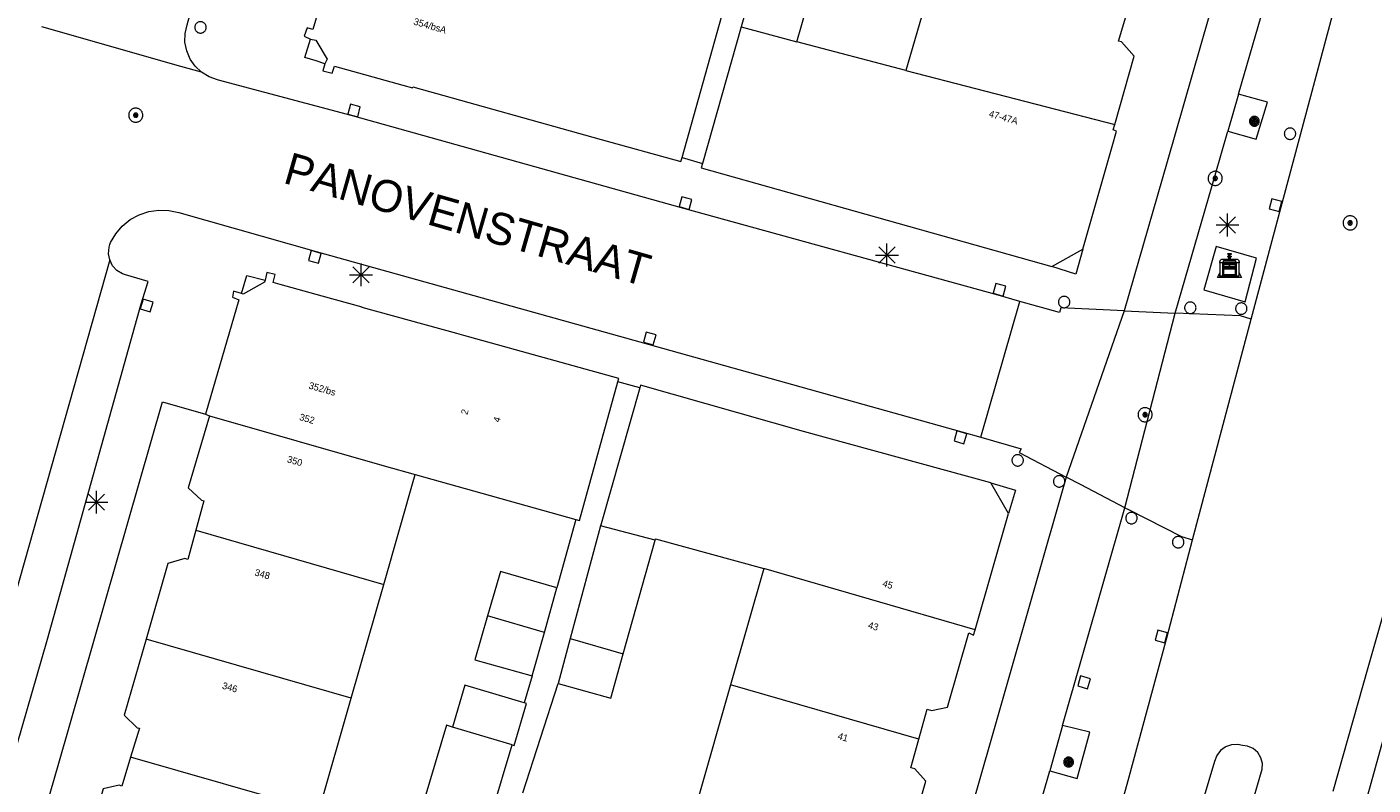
# Model space of a CAD drawing. Header units: metres. Extents: x 135779 to 137489, y 452643 to 455118.
# Tile 209 of 256: x 136713 to 136772, y 453522 to 453555. Entities that reach past the tile are written whole.
import ezdxf
from ezdxf.enums import TextEntityAlignment as Align

# ---------------------------------------------------------------- set-up
doc = ezdxf.new("R2010")
doc.units = ezdxf.units.M
for name, color, linetype, lineweight in [('KTop_BAK_Afval apart plaats', 96, 'Continuous', 13), ('KTop_NAR_Huisnummer (t)', 7, 'Continuous', 13), ('KTop_NAR_Huisnummer tijdelijk (t)', 7, 'Continuous', 13), ('KTop_OBW_Overig Plus', 1, 'Continuous', 13), ('KTop_ORL_Weg_Straatnaam (t)', 7, 'Continuous', 13), ('KTop_PAL_Afsluitpaal', 222, 'Continuous', 13), ('KTop_PAL_Lichtmast', 40, 'Continuous', 13), ('KTop_PND_Grondvlaksituatie van BAG-pand [tachy]', 1, 'Continuous', 13), ('KTop_PND_Pandscheiding', 40, 'Continuous', 13), ('KTop_PUT_Inspectie- of rioolput', 15, 'Continuous', 13), ('KTop_PUT_Kolk', 15, 'Continuous', 13), ('KTop_VGO_Boom', 92, 'Continuous', 13), ('KTop_WGD_Fietspad', 40, 'Continuous', 13), ('KTop_WGD_Rijbaan_Lokale weg', 251, 'Continuous', 13), ('KTop_WGD_Rijbaan_Lokale weg_verkeersdrempel', 40, 'Continuous', 13), ('KTop_WGD_Voetpad', 251, 'Continuous', 13)]:
    doc.layers.add(name, color=color, linetype=linetype, lineweight=lineweight)
doc.styles.add('Style-ROVU', font='ROVU.shx')
doc.styles.add('Style-ROVUCURSIEF', font='ROVUCURSIEF.shx')

# ---------------------------------------------------------------- blocks, each defined once
blk = doc.blocks.new('BAK_Afval_apart_plaats')
at = {"layer": 'KTop_BAK_Afval apart plaats'}
for p, q in [((-0.43, 0.141), (-0.425, 0.168)), ((-0.43, 0.118), (-0.43, 0.141)), ((-0.29, 0.118), (-0.43, 0.118)), ((-0.43, 0.118), (-0.43, -0.457)), ((-0.29, 0.118), (-0.43, 0.118)), ((-0.425, 0.168), (-0.416, 0.193)), ((-0.416, 0.193), (-0.403, 0.215)), ((-0.403, 0.215), (-0.384, 0.24)), ((-0.384, 0.24), (-0.364, 0.258)), ((-0.364, 0.258), (-0.342, 0.272)), ((-0.342, 0.272), (0, 0.272)), ((-0.282, 0.167), (-0.29, 0.146)), ((-0.282, 0.167), (-0.29, 0.146)), ((-0.29, 0.146), (-0.29, 0.118)), ((-0.29, 0.146), (-0.29, 0.118)), ((-0.29, -0.429), (-0.29, 0.118)), ((-0.29, 0.118), (-0.29, -0.429)), ((-0.273, 0.186), (-0.282, 0.167)), ((-0.273, 0.186), (-0.282, 0.167)), ((-0.248, 0.217), (-0.273, 0.186)), ((-0.248, 0.217), (-0.273, 0.186)), ((0.248, 0.217), (-0.248, 0.217)), ((0.248, 0.217), (-0.248, 0.217)), ((-0.242, 0.081), (-0.242, 0.153)), ((-0.242, 0.153), (0.242, 0.153)), ((0.242, 0.081), (-0.242, 0.081)), ((-0.242, 0.034), (-0.242, 0.081)), ((-0.242, 0.081), (0.242, 0.081)), ((-0.242, -0.059), (-0.242, 0.034)), ((-0.242, 0.034), (0.242, 0.034)), ((0.242, 0.034), (-0.242, 0.034)), ((-0.073, 0.513), (-0.072, 0.515)), ((-0.073, 0.513), (-0.073, 0.49)), ((-0.072, 0.511), (-0.073, 0.513)), ((-0.072, 0.511), (-0.073, 0.513)), ((-0.073, 0.49), (-0.072, 0.488)), ((-0.073, 0.399), (-0.073, 0.376)), ((-0.072, 0.397), (-0.073, 0.399)), ((-0.073, 0.376), (-0.072, 0.374)), ((-0.072, 0.515), (-0.071, 0.516)), ((-0.07, 0.51), (-0.072, 0.511)), ((-0.07, 0.51), (-0.072, 0.511)), ((-0.072, 0.488), (-0.07, 0.486)), ((-0.07, 0.396), (-0.072, 0.397)), ((-0.072, 0.374), (-0.07, 0.373)), ((-0.071, 0.516), (-0.07, 0.517)), ((-0.07, 0.517), (-0.067, 0.519)), ((-0.069, 0.509), (-0.07, 0.51)), ((-0.069, 0.509), (-0.07, 0.51)), ((-0.07, 0.486), (-0.069, 0.485)), ((-0.069, 0.395), (-0.07, 0.396)), ((-0.07, 0.373), (-0.069, 0.371)), ((-0.066, 0.507), (-0.069, 0.509)), ((-0.066, 0.507), (-0.069, 0.509)), ((-0.069, 0.485), (-0.066, 0.484)), ((-0.066, 0.394), (-0.069, 0.395)), ((-0.069, 0.371), (-0.066, 0.37)), ((-0.067, 0.519), (-0.065, 0.52)), ((-0.063, 0.506), (-0.066, 0.507)), ((-0.063, 0.506), (-0.066, 0.507)), ((-0.066, 0.484), (-0.063, 0.483)), ((-0.063, 0.392), (-0.066, 0.394)), ((-0.066, 0.37), (-0.063, 0.369)), ((-0.065, 0.52), (-0.061, 0.521)), ((-0.059, 0.505), (-0.063, 0.506)), ((-0.059, 0.505), (-0.063, 0.506)), ((-0.063, 0.483), (-0.059, 0.482)), ((-0.059, 0.391), (-0.063, 0.392)), ((-0.063, 0.369), (-0.059, 0.368)), ((-0.061, 0.521), (-0.055, 0.523)), ((-0.054, 0.504), (-0.059, 0.505)), ((-0.054, 0.504), (-0.059, 0.505)), ((-0.059, 0.482), (-0.054, 0.481)), ((-0.054, 0.39), (-0.059, 0.391)), ((-0.059, 0.368), (-0.054, 0.367)), ((-0.055, 0.523), (-0.049, 0.524)), ((-0.048, 0.503), (-0.054, 0.504)), ((-0.048, 0.503), (-0.054, 0.504)), ((-0.054, 0.481), (-0.048, 0.48)), ((-0.048, 0.389), (-0.054, 0.39)), ((-0.054, 0.367), (-0.048, 0.366)), ((-0.049, 0.524), (-0.043, 0.525)), ((-0.043, 0.502), (-0.048, 0.503)), ((-0.043, 0.502), (-0.048, 0.503)), ((-0.048, 0.48), (-0.043, 0.479)), ((-0.043, 0.388), (-0.048, 0.389)), ((-0.048, 0.366), (-0.043, 0.365)), ((-0.043, 0.525), (-0.035, 0.526)), ((-0.036, 0.501), (-0.043, 0.502)), ((-0.036, 0.501), (-0.043, 0.502)), ((-0.043, 0.479), (-0.036, 0.478)), ((-0.036, 0.388), (-0.043, 0.388)), ((-0.043, 0.365), (-0.036, 0.364)), ((-0.03, 0.501), (-0.036, 0.501)), ((-0.03, 0.501), (-0.036, 0.501)), ((-0.036, 0.478), (-0.03, 0.478)), ((-0.03, 0.387), (-0.036, 0.388)), ((-0.036, 0.364), (-0.03, 0.364)), ((-0.035, 0.526), (-0.029, 0.527)), ((-0.021, 0.5), (-0.03, 0.501)), ((-0.021, 0.5), (-0.03, 0.501)), ((-0.03, 0.478), (-0.028, 0.478)), ((-0.021, 0.387), (-0.03, 0.387)), ((-0.03, 0.364), (-0.028, 0.364)), ((-0.029, 0.527), (-0.023, 0.527)), ((-0.028, 0.478), (-0.021, 0.477)), ((-0.028, 0.468), (-0.028, 0.478)), ((-0.028, 0.478), (-0.021, 0.477)), ((-0.028, 0.4), (-0.028, 0.468)), ((-0.028, 0.468), (-0.021, 0.468)), ((-0.021, 0.468), (-0.028, 0.468)), ((-0.021, 0.4), (-0.028, 0.4)), ((-0.028, 0.364), (-0.021, 0.363)), ((-0.028, 0.355), (-0.028, 0.364)), ((-0.028, 0.364), (-0.021, 0.363)), ((-0.028, 0.272), (-0.028, 0.355)), ((-0.028, 0.355), (-0.021, 0.354)), ((-0.021, 0.354), (-0.028, 0.355)), ((0.028, 0.272), (-0.028, 0.272)), ((-0.023, 0.527), (-0.013, 0.528)), ((-0.014, 0.5), (-0.021, 0.5)), ((-0.014, 0.5), (-0.021, 0.5)), ((-0.021, 0.477), (-0.014, 0.477)), ((-0.021, 0.477), (-0.014, 0.477)), ((-0.021, 0.468), (-0.014, 0.468)), ((-0.014, 0.468), (-0.021, 0.468)), ((-0.014, 0.399), (-0.021, 0.4)), ((-0.014, 0.386), (-0.021, 0.387)), ((-0.021, 0.363), (-0.014, 0.363)), ((-0.021, 0.363), (-0.014, 0.363)), ((-0.021, 0.354), (-0.014, 0.354)), ((-0.014, 0.354), (-0.021, 0.354)), ((0, 0.5), (-0.014, 0.5)), ((0, 0.5), (-0.014, 0.5)), ((-0.014, 0.477), (0, 0.477)), ((-0.014, 0.477), (0, 0.477)), ((-0.014, 0.468), (0, 0.468)), ((0, 0.468), (-0.014, 0.468)), ((0, 0.399), (-0.014, 0.399)), ((0, 0.386), (-0.014, 0.386)), ((-0.014, 0.363), (0, 0.363)), ((-0.014, 0.363), (0, 0.363)), ((-0.014, 0.354), (0, 0.354)), ((0, 0.354), (-0.014, 0.354)), ((-0.013, 0.528), (-0.005, 0.528)), ((-0.005, 0.528), (0, 0.528)), ((0, 0.528), (0.005, 0.528)), ((0, 0.5), (0, 0.477)), ((0, 0.477), (0, 0.5)), ((0, 0.477), (0, 0.5)), ((0, 0.5), (0.014, 0.5)), ((0.014, 0.5), (0, 0.5)), ((0.014, 0.477), (0, 0.477)), ((0, 0.477), (0.014, 0.477)), ((0.014, 0.468), (0, 0.468)), ((0, 0.468), (0, 0.399)), ((0, 0.468), (0, 0.399)), ((0.014, 0.468), (0, 0.468)), ((0, 0.399), (0.014, 0.399)), ((0, 0.363), (0, 0.386)), ((0, 0.363), (0, 0.386)), ((0, 0.386), (0.014, 0.386)), ((0.014, 0.363), (0, 0.363)), ((0, 0.363), (0.014, 0.363)), ((0, 0.354), (0.014, 0.354)), ((0, 0.272), (0, 0.354)), ((0, 0.354), (0, 0.272)), ((0.014, 0.354), (0, 0.354)), ((0, 0.272), (0.342, 0.272)), ((0.028, 0.272), (0, 0.272)), ((0, 0.272), (0.028, 0.272)), ((0.005, 0.528), (0.013, 0.528)), ((0.013, 0.528), (0.023, 0.527)), ((0.014, 0.5), (0.021, 0.5)), ((0.021, 0.5), (0.014, 0.5)), ((0.021, 0.477), (0.014, 0.477)), ((0.014, 0.477), (0.021, 0.477)), ((0.021, 0.468), (0.014, 0.468)), ((0.021, 0.468), (0.014, 0.468)), ((0.014, 0.399), (0.021, 0.4)), ((0.014, 0.386), (0.021, 0.387)), ((0.021, 0.363), (0.014, 0.363)), ((0.014, 0.363), (0.021, 0.363)), ((0.014, 0.354), (0.021, 0.354)), ((0.021, 0.354), (0.014, 0.354)), ((0.021, 0.5), (0.03, 0.501)), ((0.03, 0.501), (0.021, 0.5)), ((0.028, 0.478), (0.021, 0.477)), ((0.021, 0.477), (0.028, 0.478)), ((0.021, 0.468), (0.028, 0.468)), ((0.028, 0.468), (0.021, 0.468)), ((0.028, 0.468), (0.021, 0.468)), ((0.021, 0.4), (0.028, 0.4)), ((0.021, 0.387), (0.03, 0.387)), ((0.028, 0.364), (0.021, 0.363)), ((0.021, 0.363), (0.028, 0.364)), ((0.021, 0.354), (0.028, 0.355)), ((0.028, 0.355), (0.021, 0.354)), ((0.023, 0.527), (0.029, 0.527)), ((0.03, 0.478), (0.028, 0.478)), ((0.028, 0.478), (0.028, 0.468)), ((0.028, 0.4), (0.028, 0.468)), ((0.03, 0.364), (0.028, 0.364)), ((0.028, 0.364), (0.028, 0.355)), ((0.028, 0.355), (0.028, 0.272)), ((0.029, 0.527), (0.035, 0.526)), ((0.03, 0.501), (0.036, 0.501)), ((0.036, 0.501), (0.03, 0.501)), ((0.036, 0.478), (0.03, 0.478)), ((0.03, 0.387), (0.036, 0.388)), ((0.036, 0.364), (0.03, 0.364)), ((0.035, 0.526), (0.043, 0.525)), ((0.036, 0.501), (0.043, 0.502)), ((0.043, 0.502), (0.036, 0.501)), ((0.043, 0.479), (0.036, 0.478)), ((0.036, 0.388), (0.043, 0.388)), ((0.043, 0.365), (0.036, 0.364)), ((0.043, 0.525), (0.049, 0.524)), ((0.043, 0.502), (0.048, 0.503)), ((0.048, 0.503), (0.043, 0.502)), ((0.048, 0.48), (0.043, 0.479)), ((0.043, 0.388), (0.048, 0.389)), ((0.048, 0.366), (0.043, 0.365)), ((0.048, 0.503), (0.054, 0.504)), ((0.054, 0.504), (0.048, 0.503)), ((0.054, 0.481), (0.048, 0.48)), ((0.048, 0.389), (0.054, 0.39)), ((0.054, 0.367), (0.048, 0.366)), ((0.049, 0.524), (0.055, 0.523)), ((0.054, 0.504), (0.059, 0.505)), ((0.059, 0.505), (0.054, 0.504)), ((0.059, 0.482), (0.054, 0.481)), ((0.054, 0.39), (0.059, 0.391)), ((0.059, 0.368), (0.054, 0.367)), ((0.055, 0.523), (0.061, 0.521)), ((0.059, 0.505), (0.063, 0.506)), ((0.063, 0.506), (0.059, 0.505)), ((0.063, 0.483), (0.059, 0.482)), ((0.059, 0.391), (0.063, 0.392)), ((0.063, 0.369), (0.059, 0.368)), ((0.061, 0.521), (0.065, 0.52)), ((0.063, 0.506), (0.066, 0.507)), ((0.066, 0.507), (0.063, 0.506)), ((0.066, 0.484), (0.063, 0.483)), ((0.063, 0.392), (0.066, 0.394)), ((0.066, 0.37), (0.063, 0.369)), ((0.065, 0.52), (0.067, 0.519)), ((0.066, 0.507), (0.069, 0.509)), ((0.069, 0.509), (0.066, 0.507)), ((0.069, 0.485), (0.066, 0.484)), ((0.066, 0.394), (0.069, 0.395)), ((0.069, 0.371), (0.066, 0.37)), ((0.067, 0.519), (0.07, 0.517)), ((0.069, 0.509), (0.07, 0.51)), ((0.07, 0.51), (0.069, 0.509)), ((0.07, 0.486), (0.069, 0.485)), ((0.069, 0.395), (0.07, 0.396)), ((0.07, 0.373), (0.069, 0.371)), ((0.07, 0.517), (0.071, 0.516)), ((0.07, 0.51), (0.072, 0.511)), ((0.072, 0.511), (0.07, 0.51)), ((0.072, 0.488), (0.07, 0.486)), ((0.07, 0.396), (0.072, 0.397)), ((0.072, 0.374), (0.07, 0.373)), ((0.071, 0.516), (0.072, 0.515)), ((0.072, 0.515), (0.073, 0.513)), ((0.072, 0.511), (0.073, 0.513)), ((0.073, 0.513), (0.072, 0.511)), ((0.073, 0.49), (0.072, 0.488)), ((0.072, 0.397), (0.073, 0.399)), ((0.073, 0.376), (0.072, 0.374)), ((0.073, 0.513), (0.073, 0.49)), ((0.073, 0.399), (0.073, 0.376)), ((0.242, 0.153), (0.242, 0.081)), ((0.242, 0.081), (0.242, 0.034)), ((0.242, 0.034), (0.242, -0.059)), ((0.273, 0.186), (0.248, 0.217)), ((0.273, 0.186), (0.248, 0.217)), ((0.282, 0.167), (0.273, 0.186)), ((0.282, 0.167), (0.273, 0.186)), ((0.29, 0.146), (0.282, 0.167)), ((0.29, 0.146), (0.282, 0.167)), ((0.29, 0.118), (0.29, 0.146)), ((0.29, 0.118), (0.29, 0.146)), ((0.43, 0.118), (0.29, 0.118)), ((0.29, 0.118), (0.29, -0.429)), ((0.43, 0.118), (0.29, 0.118)), ((0.29, -0.429), (0.29, 0.118)), ((0.342, 0.272), (0.364, 0.258)), ((0.364, 0.258), (0.384, 0.24)), ((0.384, 0.24), (0.403, 0.215)), ((0.403, 0.215), (0.416, 0.193)), ((0.416, 0.193), (0.425, 0.168)), ((0.425, 0.168), (0.43, 0.141)), ((0.43, 0.141), (0.43, 0.118)), ((0.43, -0.457), (0.43, 0.118)), ((-0.528, -0.528), (-0.43, -0.332)), ((0.528, -0.528), (-0.528, -0.528)), ((-0.43, -0.332), (-0.43, -0.457)), ((-0.43, -0.457), (0.43, -0.457)), ((-0.43, -0.457), (0.43, -0.457)), ((0.29, -0.429), (-0.29, -0.429)), ((-0.29, -0.429), (0.29, -0.429)), ((0.242, -0.059), (-0.242, -0.059)), ((-0.242, -0.059), (-0.242, -0.092)), ((0.242, -0.059), (-0.242, -0.059)), ((-0.242, -0.092), (0.242, -0.092)), ((-0.242, -0.11), (-0.242, -0.092)), ((-0.242, -0.092), (0.242, -0.092)), ((0.242, -0.11), (-0.242, -0.11)), ((0.242, -0.11), (-0.242, -0.11)), ((-0.242, -0.147), (0.242, -0.147)), ((-0.242, -0.41), (-0.242, -0.147)), ((0.242, -0.41), (-0.242, -0.41)), ((0.242, -0.11), (0.242, -0.059)), ((0.242, -0.092), (0.242, -0.11)), ((0.242, -0.092), (0.242, -0.11)), ((0.242, -0.147), (0.242, -0.41)), ((0.43, -0.457), (0.43, -0.332)), ((0.43, -0.332), (0.528, -0.528))]:
    blk.add_line(p, q, dxfattribs=at)
at = {"layer": 'KTop_BAK_Afval apart plaats', "flags": 128}
blk.add_lwpolyline([(0.029, 0.413), (0.035, 0.412), (0.043, 0.411), (0.049, 0.41), (0.055, 0.409), (0.061, 0.407), (0.065, 0.406), (0.067, 0.405), (0.07, 0.403), (0.071, 0.402), (0.072, 0.401), (0.073, 0.399), (0.072, 0.397), (0.07, 0.396), (0.069, 0.395), (0.066, 0.394), (0.063, 0.392), (0.059, 0.391), (0.054, 0.39), (0.048, 0.389), (0.043, 0.388), (0.036, 0.388), (0.03, 0.387), (0.021, 0.387), (0.014, 0.386), (0, 0.386), (-0.014, 0.386), (-0.021, 0.387), (-0.03, 0.387), (-0.036, 0.388), (-0.043, 0.388), (-0.048, 0.389), (-0.054, 0.39), (-0.059, 0.391), (-0.063, 0.392), (-0.066, 0.394), (-0.069, 0.395), (-0.07, 0.396), (-0.072, 0.397), (-0.073, 0.399), (-0.072, 0.401), (-0.071, 0.402), (-0.07, 0.403), (-0.067, 0.405), (-0.065, 0.406), (-0.061, 0.407), (-0.055, 0.409), (-0.049, 0.41), (-0.043, 0.411), (-0.035, 0.412), (-0.029, 0.413), (-0.028, 0.413), (-0.028, 0.4), (-0.021, 0.4), (-0.014, 0.399), (0, 0.399), (0.014, 0.399), (0.021, 0.4), (0.028, 0.4), (0.028, 0.413), (0.029, 0.413), (0.028, 0.413)], dxfattribs=at)
at = {"layer": 'KTop_BAK_Afval apart plaats'}
for p in [(0, 0), (-0.43, -0.457)]:
    blk.add_point(p, dxfattribs=at)
blk = doc.blocks.new('PAL_Lichtmast')
at = {"layer": 'KTop_PAL_Lichtmast'}
for p, q in [((-0.354, -0.354), (0.354, 0.354)), ((0.354, -0.354), (-0.354, 0.354)), ((0, -0.5), (0, 0.5)), ((-0.5, 0), (0.5, 0))]:
    blk.add_line(p, q, dxfattribs=at)
blk = doc.blocks.new('PAL_Afsluitpaal')
at = {"layer": 'KTop_PAL_Afsluitpaal', "flags": 128}
blk.add_lwpolyline([(0.25, 0), (0.249, 0.026), (0.245, 0.052), (0.238, 0.077), (0.228, 0.102), (0.217, 0.125), (0.202, 0.147), (0.186, 0.167), (0.167, 0.186), (0.147, 0.202), (0.125, 0.217), (0.102, 0.228), (0.077, 0.238), (0.052, 0.245), (0.026, 0.249), (0, 0.25), (-0.026, 0.249), (-0.052, 0.245), (-0.077, 0.238), (-0.102, 0.228), (-0.125, 0.217), (-0.147, 0.202), (-0.167, 0.186), (-0.186, 0.167), (-0.202, 0.147), (-0.217, 0.125), (-0.228, 0.102), (-0.238, 0.077), (-0.245, 0.052), (-0.249, 0.026), (-0.25, 0), (-0.249, -0.026), (-0.245, -0.052), (-0.238, -0.077), (-0.228, -0.102), (-0.217, -0.125), (-0.202, -0.147), (-0.186, -0.167), (-0.167, -0.186), (-0.147, -0.202), (-0.125, -0.217), (-0.102, -0.228), (-0.077, -0.238), (-0.052, -0.245), (-0.026, -0.249), (0, -0.25), (0.026, -0.249), (0.052, -0.245), (0.077, -0.238), (0.102, -0.228), (0.125, -0.217), (0.147, -0.202), (0.167, -0.186), (0.186, -0.167), (0.202, -0.147), (0.217, -0.125), (0.228, -0.102), (0.238, -0.077), (0.245, -0.052), (0.249, -0.026), (0.25, 0)], dxfattribs=at)
blk = doc.blocks.new('PUT_Kolk')
at = {"layer": 'KTop_PUT_Kolk', "flags": 128}
blk.add_lwpolyline([(0.225, -0.225), (0.225, 0.225), (-0.225, 0.225), (-0.225, -0.225), (0.225, -0.225)], dxfattribs=at)
blk = doc.blocks.new('PUT_Inspectie-_of_rioolput')
at = {"layer": 'KTop_PUT_Inspectie- of rioolput', "flags": 128}
for points in [[(0.31, 0), (0.308, 0.032), (0.303, 0.064), (0.294, 0.095), (0.283, 0.126), (0.268, 0.155), (0.25, 0.182), (0.23, 0.207), (0.207, 0.23), (0.182, 0.25), (0.154, 0.268), (0.126, 0.283), (0.095, 0.294), (0.064, 0.303), (0.032, 0.308), (0, 0.309), (-0.032, 0.308), (-0.064, 0.303), (-0.096, 0.294), (-0.126, 0.283), (-0.155, 0.268), (-0.182, 0.25), (-0.207, 0.23), (-0.23, 0.207), (-0.25, 0.182), (-0.268, 0.154), (-0.283, 0.126), (-0.294, 0.095), (-0.303, 0.064), (-0.308, 0.032), (-0.309, 0), (-0.308, -0.032), (-0.303, -0.064), (-0.294, -0.096), (-0.283, -0.126), (-0.268, -0.155), (-0.25, -0.182), (-0.23, -0.207), (-0.207, -0.23), (-0.182, -0.25), (-0.155, -0.268), (-0.126, -0.283), (-0.096, -0.294), (-0.064, -0.303), (-0.032, -0.308), (0, -0.309), (0.032, -0.308), (0.064, -0.303), (0.095, -0.294), (0.126, -0.283), (0.155, -0.268), (0.182, -0.25), (0.207, -0.23), (0.23, -0.207), (0.25, -0.182), (0.268, -0.155), (0.283, -0.126), (0.294, -0.096), (0.303, -0.064), (0.308, -0.032), (0.31, 0)], [(0.095, 0), (0.094, 0.009), (0.092, 0.019), (0.09, 0.029), (0.086, 0.038), (0.082, 0.047), (0.076, 0.055), (0.07, 0.063), (0.063, 0.07), (0.055, 0.076), (0.047, 0.082), (0.038, 0.086), (0.029, 0.09), (0.019, 0.092), (0.009, 0.094), (0, 0.094), (-0.01, 0.094), (-0.02, 0.092), (-0.029, 0.09), (-0.039, 0.086), (-0.048, 0.082), (-0.056, 0.076), (-0.064, 0.07), (-0.071, 0.063), (-0.077, 0.055), (-0.082, 0.047), (-0.087, 0.038), (-0.09, 0.029), (-0.093, 0.019), (-0.094, 0.009), (-0.095, 0), (-0.094, -0.01), (-0.093, -0.02), (-0.09, -0.029), (-0.087, -0.039), (-0.082, -0.048), (-0.077, -0.056), (-0.071, -0.064), (-0.064, -0.071), (-0.056, -0.077), (-0.047, -0.082), (-0.039, -0.087), (-0.029, -0.09), (-0.02, -0.093), (-0.01, -0.094), (0, -0.095), (0.009, -0.094), (0.019, -0.093), (0.029, -0.09), (0.038, -0.087), (0.047, -0.082), (0.055, -0.077), (0.063, -0.071), (0.07, -0.064), (0.076, -0.056), (0.082, -0.047), (0.086, -0.039), (0.09, -0.029), (0.092, -0.02), (0.094, -0.01), (0.095, 0)], [(0.035, 0), (0.034, 0.003), (0.034, 0.007), (0.033, 0.01), (0.031, 0.014), (0.03, 0.017), (0.028, 0.02), (0.026, 0.023), (0.023, 0.026), (0.02, 0.028), (0.017, 0.03), (0.014, 0.031), (0.01, 0.033), (0.007, 0.034), (0.003, 0.034), (0, 0.034), (-0.004, 0.034), (-0.007, 0.034), (-0.011, 0.033), (-0.014, 0.031), (-0.018, 0.03), (-0.021, 0.028), (-0.023, 0.026), (-0.026, 0.023), (-0.028, 0.02), (-0.03, 0.017), (-0.032, 0.014), (-0.033, 0.01), (-0.034, 0.007), (-0.035, 0.003), (-0.035, 0), (-0.035, -0.004), (-0.034, -0.007), (-0.033, -0.011), (-0.032, -0.014), (-0.03, -0.018), (-0.028, -0.021), (-0.026, -0.023), (-0.023, -0.026), (-0.021, -0.028), (-0.017, -0.03), (-0.014, -0.032), (-0.011, -0.033), (-0.007, -0.034), (-0.004, -0.035), (0, -0.035), (0.003, -0.035), (0.007, -0.034), (0.01, -0.033), (0.014, -0.032), (0.017, -0.03), (0.02, -0.028), (0.023, -0.026), (0.026, -0.023), (0.028, -0.021), (0.03, -0.017), (0.031, -0.014), (0.033, -0.011), (0.034, -0.007), (0.034, -0.004), (0.035, 0)], [(0.01, 0.02), (0.007, 0.02), (0.005, 0.021), (0.003, 0.022), (0.001, 0.022), (-0.001, 0.022), (-0.004, 0.022), (-0.006, 0.021), (-0.008, 0.02), (-0.01, 0.019), (-0.012, 0.018), (-0.014, 0.017), (-0.016, 0.015), (-0.017, 0.013), (-0.019, 0.012), (-0.02, 0.009), (-0.021, 0.007), (-0.022, 0.005), (-0.022, 0.003), (-0.022, 0.001), (-0.022, -0.001), (-0.022, -0.004), (-0.022, -0.006), (-0.021, -0.008), (-0.02, -0.01), (-0.019, -0.012), (-0.017, -0.014), (-0.016, -0.016), (-0.014, -0.017), (-0.012, -0.019), (-0.01, -0.02), (-0.008, -0.021), (-0.006, -0.022), (-0.003, -0.022), (-0.001, -0.022), (0.001, -0.022), (0.003, -0.022), (0.005, -0.022), (0.008, -0.021), (0.01, -0.02), (0.012, -0.019), (0.014, -0.017), (0.015, -0.016), (0.017, -0.014), (0.018, -0.012), (0.02, -0.01), (0.02, -0.008), (0.021, -0.006), (0.022, -0.003), (0.022, -0.001), (0.022, 0.001), (0.022, 0.003), (0.021, 0.005), (0.02, 0.008), (0.019, 0.01), (0.018, 0.012), (0.017, 0.014), (0.015, 0.015), (0.013, 0.017), (0.012, 0.018), (0.01, 0.02)]]:
    blk.add_lwpolyline(points, dxfattribs=at)
blk = doc.blocks.new('VGO_Boom')
at = {"layer": 'KTop_VGO_Boom', "flags": 128}
for points in [[(0.215, 0), (0.214, 0.022), (0.21, 0.045), (0.204, 0.066), (0.196, 0.087), (0.186, 0.108), (0.174, 0.126), (0.16, 0.144), (0.144, 0.16), (0.126, 0.174), (0.107, 0.186), (0.087, 0.196), (0.066, 0.204), (0.045, 0.21), (0.022, 0.214), (-0.001, 0.215), (-0.023, 0.214), (-0.045, 0.21), (-0.067, 0.204), (-0.088, 0.196), (-0.108, 0.186), (-0.127, 0.174), (-0.144, 0.16), (-0.16, 0.144), (-0.174, 0.126), (-0.187, 0.107), (-0.197, 0.087), (-0.205, 0.066), (-0.211, 0.045), (-0.214, 0.022), (-0.215, -0.001), (-0.214, -0.023), (-0.211, -0.045), (-0.205, -0.067), (-0.197, -0.088), (-0.187, -0.108), (-0.174, -0.127), (-0.16, -0.144), (-0.144, -0.16), (-0.127, -0.174), (-0.108, -0.187), (-0.088, -0.197), (-0.067, -0.205), (-0.045, -0.211), (-0.023, -0.214), (0, -0.215), (0.022, -0.214), (0.045, -0.211), (0.066, -0.205), (0.087, -0.197), (0.108, -0.187), (0.126, -0.174), (0.144, -0.16), (0.16, -0.144), (0.174, -0.127), (0.186, -0.108), (0.196, -0.088), (0.204, -0.067), (0.21, -0.045), (0.214, -0.023), (0.215, -0.001)], [(0.155, 0), (0.154, 0.016), (0.152, 0.032), (0.147, 0.048), (0.142, 0.063), (0.134, 0.078), (0.125, 0.091), (0.115, 0.104), (0.104, 0.115), (0.091, 0.125), (0.077, 0.134), (0.063, 0.142), (0.048, 0.147), (0.032, 0.152), (0.016, 0.154), (-0.001, 0.155), (-0.017, 0.154), (-0.033, 0.152), (-0.048, 0.147), (-0.064, 0.142), (-0.078, 0.134), (-0.092, 0.125), (-0.104, 0.115), (-0.116, 0.104), (-0.126, 0.091), (-0.135, 0.077), (-0.142, 0.063), (-0.148, 0.048), (-0.152, 0.032), (-0.155, 0.016), (-0.155, -0.001), (-0.155, -0.017), (-0.152, -0.033), (-0.148, -0.048), (-0.142, -0.064), (-0.135, -0.078), (-0.126, -0.092), (-0.116, -0.104), (-0.104, -0.116), (-0.092, -0.126), (-0.078, -0.135), (-0.064, -0.142), (-0.048, -0.148), (-0.033, -0.152), (-0.017, -0.155), (0, -0.155), (0.016, -0.155), (0.032, -0.152), (0.048, -0.148), (0.063, -0.142), (0.078, -0.135), (0.091, -0.126), (0.104, -0.116), (0.115, -0.104), (0.125, -0.092), (0.134, -0.078), (0.142, -0.064), (0.147, -0.048), (0.152, -0.033), (0.154, -0.017), (0.155, -0.001)], [(0.095, 0), (0.094, 0.01), (0.093, 0.02), (0.09, 0.029), (0.087, 0.039), (0.082, 0.048), (0.077, 0.056), (0.071, 0.064), (0.064, 0.071), (0.056, 0.077), (0.047, 0.082), (0.039, 0.087), (0.029, 0.09), (0.02, 0.093), (0.01, 0.094), (-0.001, 0.095), (-0.01, 0.094), (-0.02, 0.093), (-0.03, 0.09), (-0.039, 0.087), (-0.048, 0.082), (-0.056, 0.077), (-0.064, 0.071), (-0.071, 0.064), (-0.077, 0.056), (-0.083, 0.047), (-0.087, 0.039), (-0.091, 0.029), (-0.093, 0.02), (-0.095, 0.01), (-0.095, -0.001), (-0.095, -0.01), (-0.093, -0.02), (-0.091, -0.03), (-0.087, -0.039), (-0.083, -0.048), (-0.077, -0.056), (-0.071, -0.064), (-0.064, -0.071), (-0.056, -0.077), (-0.048, -0.083), (-0.039, -0.087), (-0.03, -0.091), (-0.02, -0.093), (-0.01, -0.095), (0, -0.095), (0.01, -0.095), (0.02, -0.093), (0.029, -0.091), (0.039, -0.087), (0.048, -0.083), (0.056, -0.077), (0.064, -0.071), (0.071, -0.064), (0.077, -0.056), (0.082, -0.048), (0.087, -0.039), (0.09, -0.03), (0.093, -0.02), (0.094, -0.01), (0.095, -0.001)], [(0.035, 0), (0.035, 0.004), (0.034, 0.007), (0.033, 0.011), (0.032, 0.014), (0.03, 0.018), (0.028, 0.021), (0.026, 0.023), (0.023, 0.026), (0.021, 0.028), (0.017, 0.03), (0.014, 0.032), (0.011, 0.033), (0.007, 0.034), (0.004, 0.035), (-0.001, 0.035), (-0.004, 0.035), (-0.008, 0.034), (-0.011, 0.033), (-0.015, 0.032), (-0.018, 0.03), (-0.021, 0.028), (-0.024, 0.026), (-0.027, 0.023), (-0.029, 0.021), (-0.031, 0.017), (-0.032, 0.014), (-0.034, 0.011), (-0.035, 0.007), (-0.035, 0.004), (-0.035, -0.001), (-0.035, -0.004), (-0.035, -0.008), (-0.034, -0.011), (-0.032, -0.015), (-0.031, -0.018), (-0.029, -0.021), (-0.027, -0.024), (-0.024, -0.027), (-0.021, -0.029), (-0.018, -0.031), (-0.015, -0.032), (-0.011, -0.034), (-0.008, -0.035), (-0.004, -0.035), (0, -0.035), (0.004, -0.035), (0.007, -0.035), (0.011, -0.034), (0.014, -0.032), (0.018, -0.031), (0.021, -0.029), (0.023, -0.027), (0.026, -0.024), (0.028, -0.021), (0.03, -0.018), (0.032, -0.015), (0.033, -0.011), (0.034, -0.008), (0.035, -0.004), (0.035, 0)]]:
    blk.add_lwpolyline(points, dxfattribs=at)

msp = doc.modelspace()

# ---------------------------------------------------------------- linework, layer by layer
at = {"layer": 'KTop_OBW_Overig Plus', "flags": 128}
for points in [[(136734.816, 453525.283), (136732.213, 453526.058), (136731.666, 453524.221)], [(136734.286, 453523.441), (136734.376, 453523.414), (136734.922, 453525.252), (136734.816, 453525.283)]]:
    msp.add_lwpolyline(points, dxfattribs=at)
at = {"layer": 'KTop_PND_Grondvlaksituatie van BAG-pand [tachy]', "flags": 128}
for points in [[(136727.101, 453559.815), (136726.672, 453558.389), (136726.616, 453558.413), (136725.54, 453554.799), (136725.299, 453554.871), (136725.169, 453554.504), (136725.448, 453554.372)], [(136753.547, 453557.655), (136752.946, 453557.824), (136751.548, 453552.996)], [(136745.011, 453557.327), (136744.327, 453554.909)], [(136746.771, 453554.251), (136747.431, 453556.55), (136745.011, 453557.327)], [(136741.735, 453549.183), (136743.481, 453555.393)], [(136760.705, 453550.636), (136761.553, 453553.631), (136761.007, 453554.251), (136760.871, 453554.285), (136761.235, 453555.492)], [(136744.327, 453554.909), (136742.629, 453548.928)], [(136725.448, 453554.372), (136725.679, 453554.327), (136726.175, 453553.493), (136726.072, 453553.297)], [(136751.548, 453552.996), (136746.771, 453554.251)], [(136726.072, 453553.297), (136725.984, 453552.99), (136726.394, 453552.882), (136726.5, 453553.194), (136729.487, 453552.361), (136729.913, 453552.242), (136729.938, 453552.282), (136738.187, 453549.982), (136741.685, 453549.007), (136741.735, 453549.183)], [(136759.315, 453545.166), (136760.595, 453549.662), (136760.79, 453550.348), (136760.639, 453550.402), (136760.705, 453550.636)], [(136742.629, 453548.928), (136742.574, 453548.735), (136757.949, 453544.408)], [(136757.949, 453544.408), (136759.315, 453545.166)], [(136738.922, 453539.356), (136738.962, 453539.5), (136732.171, 453541.382), (136731.864, 453541.467), (136731.858, 453541.469), (136727.714, 453542.618), (136727.708, 453542.62), (136725.963, 453543.103), (136724.118, 453543.614), (136723.801, 453543.702), (136723.902, 453544.058), (136723.527, 453544.146), (136723.463, 453543.811)], [(136723.463, 453543.811), (136723.435, 453543.726), (136722.491, 453543.199), (136722.416, 453543.229)], [(136722.416, 453543.229), (136722.07, 453543.33), (136722.018, 453543.065), (136722.299, 453542.942), (136720.848, 453537.929)], [(136737.086, 453533.316), (136737.246, 453533.271), (136738.922, 453539.356)], [(136739.886, 453539.091), (136738.188, 453533.135), (136738.161, 453533.035)], [(136755.272, 453534.93), (136747.057, 453537.173), (136739.92, 453539.21), (136739.886, 453539.091)], [(136721.014, 453537.856), (136720.088, 453534.7), (136720.659, 453534.16), (136720.774, 453534.131), (136720.416, 453532.844)], [(136720.848, 453537.929), (136721.014, 453537.856)], [(136728.654, 453530.466), (136730.036, 453535.291)], [(136730.036, 453535.291), (136737.086, 453533.316)], [(136756.056, 453533.577), (136755.272, 453534.93)], [(136754.588, 453528.477), (136756.056, 453533.577)], [(136720.416, 453532.844), (136720.062, 453531.558), (136719.931, 453531.607), (136719.193, 453531.395), (136718.234, 453528.071)], [(136738.161, 453533.035), (136736.834, 453528.104)], [(136739.157, 453527.431), (136740.561, 453532.409)], [(136740.561, 453532.409), (136740.578, 453532.468), (136745.327, 453531.166)], [(136736.25, 453530.326), (136733.777, 453531.035), (136733.212, 453529.098)], [(136745.327, 453531.166), (136743.866, 453526.076)], [(136727.226, 453525.484), (136728.654, 453530.466)], [(136735.7, 453528.372), (136736.25, 453530.326)], [(136733.212, 453529.098), (136732.646, 453527.16), (136735.164, 453526.467)], [(136718.234, 453528.071), (136717.275, 453524.747), (136717.851, 453524.192), (136717.946, 453524.178), (136717.557, 453522.903)], [(136735.164, 453526.467), (136735.7, 453528.372)], [(136736.834, 453528.104), (136736.302, 453526.127)], [(136752.121, 453523.693), (136752.483, 453524.997), (136752.673, 453524.944), (136753.377, 453525.086), (136754.309, 453528.351), (136754.522, 453528.246), (136754.588, 453528.477)], [(136736.302, 453526.127), (136738.61, 453525.492), (136739.157, 453527.431)], [(136743.866, 453526.076), (136742.439, 453521.106)], [(136725.807, 453520.53), (136727.226, 453525.484)], [(136731.666, 453524.221), (136731.404, 453524.299), (136729.92, 453519.309), (136730.37, 453519.178)], [(136734.286, 453523.441), (136731.666, 453524.221)], [(136732.822, 453518.463), (136733.399, 453520.459), (136734.286, 453523.441)], [(136751.468, 453518.508), (136752.419, 453521.852), (136751.948, 453522.383), (136751.772, 453522.436), (136752.121, 453523.693)], [(136717.557, 453522.903), (136717.168, 453521.629), (136717.053, 453521.673), (136716.355, 453521.516), (136715.394, 453518.149)]]:
    msp.add_lwpolyline(points, dxfattribs=at)
at = {"layer": 'KTop_PND_Pandscheiding', "flags": 128}
for points in [[(136744.327, 453554.909), (136746.771, 453554.251)], [(136751.548, 453552.996), (136760.705, 453550.636)], [(136721.014, 453537.856), (136728.673, 453535.678), (136730.036, 453535.291)], [(136720.416, 453532.844), (136728.654, 453530.466)], [(136740.561, 453532.409), (136738.161, 453533.035)], [(136754.588, 453528.477), (136745.327, 453531.166)], [(136735.7, 453528.372), (136733.212, 453529.098)], [(136727.226, 453525.484), (136718.234, 453528.071)], [(136736.834, 453528.104), (136739.157, 453527.431)], [(136752.121, 453523.693), (136743.866, 453526.076)], [(136725.807, 453520.53), (136717.557, 453522.903)]]:
    msp.add_lwpolyline(points, dxfattribs=at)
at = {"layer": 'KTop_WGD_Fietspad', "flags": 128}
for points in [[(136808.907, 453708.93), (136803.406, 453689.834), (136794.917, 453660.209), (136787.71, 453635.117), (136787.525, 453634.473), (136781.914, 453614.689), (136775.788, 453593.501), (136763.002, 453548.995), (136761.126, 453542.466)], [(136766.138, 453551.958), (136767.997, 453558.366), (136768.946, 453561.639)], [(136766.138, 453551.958), (136765.667, 453550.334)], [(136763.356, 453542.367), (136765.109, 453548.41), (136765.667, 453550.334)], [(136761.126, 453542.466), (136763.356, 453542.367)], [(136758.584, 453535.173), (136740.323, 453471.39), (136737.335, 453460.954), (136723.217, 453411.858), (136721.517, 453406.057), (136721.012, 453404.129), (136720.523, 453402.093), (136720.102, 453400), (136720.002, 453399.434), (136719.68, 453397.323), (136719.438, 453395.201), (136719.367, 453394.324)], [(136761.157, 453533.83), (136759.23, 453534.836), (136758.584, 453535.173)], [(136758.424, 453524.285), (136761.157, 453533.83)], [(136771.727, 453520.976), (136773.3, 453526.61), (136774.577, 453531.058)], [(136758.424, 453524.285), (136757.855, 453522.297)], [(136755.834, 453515.237), (136757.855, 453522.297)]]:
    msp.add_lwpolyline(points, dxfattribs=at)
at = {"layer": 'KTop_WGD_Rijbaan_Lokale weg', "flags": 128}
for points in [[(136766.69, 453542.1), (136768, 453547.03), (136768.144, 453547.567), (136770.19, 453555.21), (136770.818, 453557.4), (136771.861, 453561.035), (136772.29, 453562.53), (136772.645, 453563.803), (136773.576, 453565.839), (136775.208, 453569.701), (136775.312, 453569.961), (136775.329, 453570.128)], [(136720.67, 453552.922), (136719.756, 453553.182), (136713.671, 453554.912)], [(136756.545, 453542.881), (136755.59, 453543.15), (136741.82, 453546.95), (136727.29, 453551.01), (136721.41, 453552.58), (136721.366, 453552.59), (136721.002, 453552.719), (136720.67, 453552.922)], [(136716.642, 453544.694), (136716.591, 453544.97), (136716.62, 453545.25), (136716.64, 453545.37), (136716.68, 453545.46), (136716.904, 453545.844), (136717.194, 453546.182), (136717.539, 453546.462), (136717.929, 453546.677), (136718.351, 453546.818), (136718.791, 453546.881), (136719.235, 453546.865), (136719.67, 453546.77), (136725.7, 453545.07), (136740.25, 453541.01), (136754.01, 453537.16), (136754.834, 453536.925)], [(136716.642, 453544.694), (136710.696, 453523.711), (136710.693, 453523.701)], [(136754.834, 453536.925), (136756.545, 453542.881)], [(136764.12, 453532.42), (136766.69, 453542.1)], [(136759.741, 453516.289), (136759.77, 453516.39), (136761.3, 453521.88), (136762.99, 453528.13), (136764.12, 453532.42)], [(136773.139, 453531.472), (136772.71, 453529.98), (136771.81, 453526.82), (136770.269, 453521.39)], [(136766.607, 453520.416), (136767.177, 453522.371), (136767.187, 453522.621), (136767.119, 453522.877), (136766.978, 453523.102), (136766.776, 453523.274), (136766.53, 453523.38), (136766.307, 453523.405), (136766.099, 453523.451), (136765.825, 453523.439), (136765.567, 453523.349), (136765.548, 453523.335), (136765.345, 453523.188), (136765.178, 453522.971), (136765.082, 453522.715), (136764.586, 453521.04)]]:
    msp.add_lwpolyline(points, dxfattribs=at)
at = {"layer": 'KTop_WGD_Rijbaan_Lokale weg_verkeersdrempel', "flags": 128}
for points in [[(136720.67, 453552.922), (136720.39, 453553.185), (136720.169, 453553.502), (136720.018, 453553.857), (136719.942, 453554.236), (136719.947, 453554.623), (136720.03, 453555), (136720.84, 453557.92), (136721.05, 453558.79), (136721.089, 453558.881)], [(136761.126, 453542.466), (136758.34, 453542.59), (136758.29, 453542.39), (136756.545, 453542.881)], [(136761.126, 453542.466), (136758.584, 453535.173)], [(136761.157, 453533.83), (136763.356, 453542.367)], [(136766.69, 453542.1), (136766.22, 453542.24), (136763.356, 453542.367)], [(136754.834, 453536.925), (136756.6, 453536.42), (136756.52, 453536.25), (136758.584, 453535.173)], [(136761.157, 453533.83), (136761.31, 453533.75), (136763.64, 453532.57), (136764.12, 453532.42)]]:
    msp.add_lwpolyline(points, dxfattribs=at)
at = {"layer": 'KTop_WGD_Voetpad', "flags": 128}
for points in [[(136726.072, 453553.297), (136725.687, 453553.42), (136725.197, 453553.577), (136725.448, 453554.372)], [(136765.667, 453550.334), (136766.914, 453549.989), (136767.4, 453551.61), (136766.138, 453551.958)], [(136741.735, 453549.183), (136742.629, 453548.928)], [(136759.315, 453545.166), (136759.005, 453544.077), (136757.949, 453544.408)], [(136765.156, 453545.287), (136764.609, 453543.383), (136766.425, 453542.863), (136766.927, 453544.767), (136765.156, 453545.287)], [(136710.693, 453523.701), (136710.817, 453523.774), (136710.993, 453523.79), (136711.031, 453523.783), (136712.574, 453523.416), (136713.908, 453528.067), (136718.02, 453542.77), (136718.32, 453543.75), (136717.33, 453544.05), (136717.202, 453544.093), (136716.96, 453544.237), (136716.769, 453544.443), (136716.642, 453544.694)], [(136722.416, 453543.229), (136722.652, 453544.011), (136723.463, 453543.811)], [(136739.886, 453539.091), (136738.922, 453539.356)], [(136689.578, 453428.753), (136687.685, 453429.184), (136703.399, 453484.066), (136712.279, 453515.08), (136713.234, 453518.593), (136714.413, 453522.638), (136718.957, 453538.479), (136720.848, 453537.929)], [(136755.272, 453534.93), (136756.352, 453534.607), (136756.056, 453533.577)], [(136737.086, 453533.316), (136736.25, 453530.326)], [(136735.164, 453526.467), (136734.816, 453525.283)], [(136734.752, 453521.343), (136736.302, 453526.127)], [(136757.855, 453522.297), (136759.061, 453521.964), (136759.616, 453524.001), (136758.424, 453524.285)]]:
    msp.add_lwpolyline(points, dxfattribs=at)

# ---------------------------------------------------------------- block references
at = {"layer": 'KTop_BAK_Afval apart plaats'}
msp.add_blockref('BAK_Afval_apart_plaats', (136765.739, 453544.456), dxfattribs=at)
at = {"layer": 'KTop_PAL_Afsluitpaal'}
for p in [(136720.621, 453554.89), (136768.393, 453550.229), (136758.491, 453542.85), (136764.021, 453542.6), (136766.256, 453542.563), (136756.451, 453535.91), (136758.271, 453534.99), (136761.441, 453533.38), (136763.49, 453532.324)]:
    msp.add_blockref('PAL_Afsluitpaal', p, dxfattribs=at)
at = {"layer": 'KTop_PAL_Lichtmast'}
for p in [(136765.651, 453546.23), (136750.721, 453544.91), (136727.661, 453544.04), (136716.062, 453534.081)]:
    msp.add_blockref('PAL_Lichtmast', p, dxfattribs=at)
at = {"layer": 'KTop_PUT_Inspectie- of rioolput'}
for p, rotation in [((136717.782, 453551.042), 338.7612128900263), ((136765.112, 453548.272), 163.8232058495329), ((136771.029, 453546.321), 345.7040721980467), ((136762.04, 453537.911), 345.5554874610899)]:
    msp.add_blockref('PUT_Inspectie-_of_rioolput', p, dxfattribs=dict(at, rotation=rotation))
at = {"layer": 'KTop_PUT_Kolk'}
for p, rotation in [((136727.354, 453551.251), 255.0503898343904), ((136741.887, 453547.191), 254.5725054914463), ((136767.759, 453547.094), 345.1192294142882), ((136725.633, 453544.829), 74.40888829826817), ((136755.657, 453543.391), 254.4636279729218), ((136718.26, 453542.7), 162.9794743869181), ((136740.317, 453541.251), 254.4088882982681), ((136753.943, 453536.92), 74.08215897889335), ((136762.749, 453528.194), 344.8690659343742), ((136759.362, 453526.181), 164.0221041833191)]:
    msp.add_blockref('PUT_Kolk', p, dxfattribs=dict(at, rotation=rotation))
at = {"layer": 'KTop_VGO_Boom'}
for p in [(136766.831, 453550.774), (136758.686, 453522.686)]:
    msp.add_blockref('VGO_Boom', p, dxfattribs=at)

# ---------------------------------------------------------------- texts
at = {"layer": 'KTop_NAR_Huisnummer (t)', "style": 'Style-ROVU'}
for s, rotation, p in [('47-47A', 344.1, (136756.452, 453550.768)), ('2', 74.5, (136732.236, 453538.141)), ('4', 74.5, (136733.649, 453537.81)), ('45', 343.6, (136750.97, 453530.408)), ('43', 343.6, (136750.337, 453528.58)), ('41', 343.6, (136749.007, 453523.717))]:
    msp.add_text(s, height=0.3, rotation=rotation, dxfattribs=at).set_placement(p, align=Align.MIDDLE_RIGHT)
at = {"layer": 'KTop_NAR_Huisnummer tijdelijk (t)', "style": 'Style-ROVUCURSIEF'}
for s, rotation, p in [('354/bsA', 344, (136729.979, 453555.166)), ('352/bs', 344, (136725.382, 453539.21)), ('352', 343.8, (136724.973, 453537.83)), ('350', 344, (136724.437, 453535.976)), ('348', 344, (136723.012, 453531.016)), ('346', 344, (136721.589, 453526.054))]:
    msp.add_text(s, height=0.3, rotation=rotation, dxfattribs=at).set_placement(p, align=Align.MIDDLE_LEFT)
at = {"layer": 'KTop_ORL_Weg_Straatnaam (t)', "style": 'Style-ROVU'}
msp.add_text('PANOVENSTRAAT', height=1.4, rotation=343.97589, dxfattribs=at).set_placement((136724.196, 453548.087))

doc.saveas('drawing.dxf')
